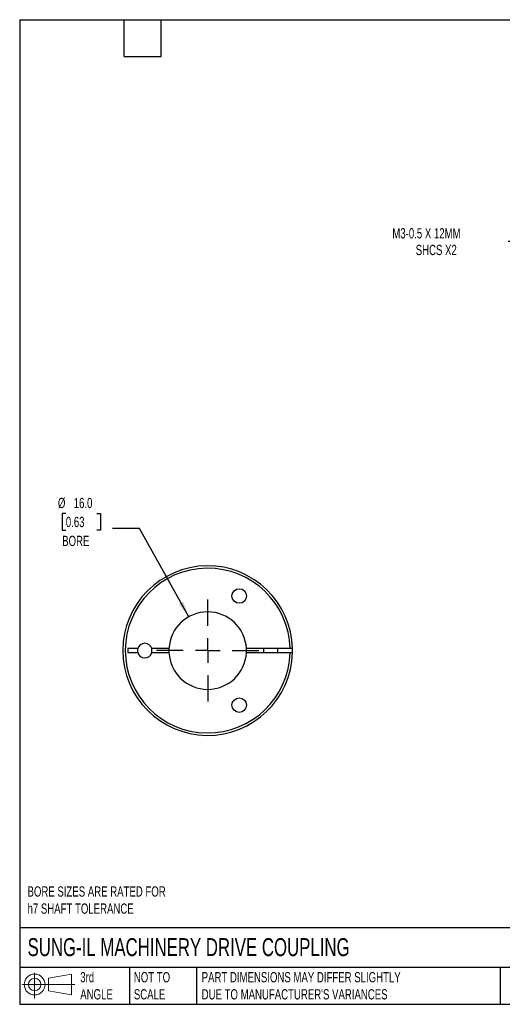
# Model space of a CAD drawing. Header units: millimetres. Extents: x 6 to 273, y 6 to 210.
# Tile 1 of 3: x 6 to 106, y 6 to 210. Entities that reach past the tile are written whole.
import ezdxf

# ---------------------------------------------------------------- set-up
doc = ezdxf.new("R2010")
doc.units = ezdxf.units.MM
doc.linetypes.add('SLD-Center', pattern=[19.05, 15.24, -1.27, 1.27, -1.27])
doc.linetypes.add('SLD-Solid', pattern=[0])
doc.layers.add('CENTER', color=40, linetype='SLD-Center')
doc.layers.add('SLD-DEFPOINTS', color=7, linetype='Continuous')
doc.layers.add('DIMENSIONS', color=140, linetype='SLD-Solid', lineweight=25)
doc.layers.add('TEXT', color=140, linetype='SLD-Solid', lineweight=25)
doc.styles.add('SLDTEXTSTYLE0', font='TXT', dxfattribs={"width": 0.7})
doc.dimstyles.new('SLDDIMSTYLE2', dxfattribs={"dimtxt": 2.158008, "dimasz": 3.302, "dimexe": 0, "dimexo": 0.0625, "dimgap": 0.539502, "dimtad": 0, "dimtih": 1, "dimtoh": 1, "dimdec": 1, "dimrnd": 1e-09, "dimzin": 4, "dimdsep": 46, "dimtxsty": 'SLDTEXTSTYLE0', "dimsah": 1, "dimcen": 0, "dimadec": 0, "dimazin": 1, "dimtfac": 1, "dimtdec": 1, "dimtofl": 0, "dimtmove": 0, "dimatfit": 3, "dimfxl": 0, "dimfrac": 2, "dimtolj": 1, "dimtzin": 12, "dimarcsym": 0})
doc.dimstyles.new('SLDDIMSTYLE3', dxfattribs={"dimtxt": 2.158008, "dimasz": 3.302, "dimexe": 0, "dimexo": 0.0625, "dimgap": 0.539502, "dimtad": 0, "dimtih": 1, "dimtoh": 1, "dimdec": 1, "dimrnd": 1e-09, "dimzin": 12, "dimdsep": 46, "dimtxsty": 'SLDTEXTSTYLE0', "dimsah": 1, "dimcen": 0, "dimadec": 0, "dimazin": 3, "dimtfac": 1, "dimtdec": 1, "dimtofl": 0, "dimtmove": 0, "dimatfit": 3, "dimfxl": 0, "dimfrac": 2, "dimtolj": 1, "dimtzin": 12, "dimarcsym": 0})

# ---------------------------------------------------------------- blocks, each defined once
blk = doc.blocks.new('Block11')
at = {"color": 7, "linetype": 'SLD-Solid', "lineweight": 18}
for p, q in [((2.59, 5.31), (2.59, 0)), ((5.48, 4.17), (10.18, 5.03)), ((5.48, 1.6), (5.48, 4.17)), ((10.18, 5.03), (10.18, 0.73)), ((0, 2.88), (10.87, 2.88)), ((5.48, 1.6), (10.18, 0.73))]:
    blk.add_line(p, q, dxfattribs=at)
for radius in [2.15, 1.29]:
    blk.add_circle((2.59, 2.88), radius, dxfattribs=at)
blk = doc.blocks.new('Block12')
at = {"layer": 'SLD-DEFPOINTS'}
blk.add_blockref('Block11', (0, 0), dxfattribs=at)
blk = doc.blocks.new('_D_3')
at = {"layer": 'DIMENSIONS'}
for p, q in [((112.73, 163.79), (107.17, 163.79)), ((124.06, 152.46), (112.73, 163.79))]:
    blk.add_line(p, q, dxfattribs=at)
blk.add_solid([(124.06, 152.46), (122.08, 155.16), (121.36, 154.44)], dxfattribs=at)
at = {"layer": 'DIMENSIONS', "attachment_point": 1, "style": 'SLDTEXTSTYLE0'}
for s, insert, char_height in [('M3-0.5 X 12MM', (83.25, 166.52), 2.1167), ('SHCS X2', (88.08, 163.09), 2.117)]:
    blk.add_mtext(s, dxfattribs=dict(at, insert=insert, char_height=char_height))
blk = doc.blocks.new('_D_8')
at = {"layer": 'DIMENSIONS'}
for p, q in [((15.87, 107.66), (15.14, 107.66)), ((15.14, 107.66), (15.14, 104.23)), ((22.28, 107.66), (23, 107.66)), ((23, 107.66), (23, 104.23)), ((15.14, 104.23), (15.87, 104.23)), ((23, 104.23), (22.28, 104.23)), ((31.05, 104.52), (25.5, 104.52)), ((41.24, 86.33), (31.05, 104.52))]:
    blk.add_line(p, q, dxfattribs=at)
blk.add_solid([(41.24, 86.33), (40.07, 89.46), (39.19, 88.96)], dxfattribs=at)
at = {"layer": 'DIMENSIONS', "char_height": 2.117, "attachment_point": 1, "style": 'SLDTEXTSTYLE0'}
for s, insert in [('%%c', (14.24, 110.87)), ('16.0', (17.5, 110.87)), ('0.63', (15.87, 106.95)), ('BORE', (15.12, 103.04))]:
    blk.add_mtext(s, dxfattribs=dict(at, insert=insert))
blk = doc.blocks.new('SW_CENTERMARKSYMBOL_3')
at = {"layer": 'CENTER', "color": 0}
for p, q in [((0, 5.08), (0, 10.54)), ((0, 0), (0, 2.54)), ((-5.08, 0), (-10.54, 0)), ((0, 0), (-2.54, 0)), ((0, 0), (0, -2.54)), ((0, 0), (2.54, 0)), ((5.08, 0), (10.54, 0)), ((0, -5.08), (0, -10.54))]:
    blk.add_line(p, q, dxfattribs=at)

msp = doc.modelspace()

# ---------------------------------------------------------------- linework, layer by layer
for p, q in [((30.71, 79.75), (28.65, 79.75)), ((28.65, 79.75), (28.65, 78.95)), ((37.16, 79.75), (33.6, 79.75)), ((62.15, 79.75), (53.14, 79.75)), ((56.65, 79.75), (56.65, 78.95)), ((59.65, 78.95), (59.65, 79.75)), ((28.65, 78.95), (30.71, 78.95)), ((33.6, 78.95), (37.16, 78.95)), ((53.14, 78.95), (62.15, 78.95))]:
    msp.add_line(p, q)
at = {"flags": 128}
msp.add_lwpolyline([(62.65, 78.95), (62.65, 79.35), (62.65, 79.75)], dxfattribs=at)
for centre in [(51.65, 90.61), (51.65, 68.09)]:
    msp.add_circle(centre, 1.5)
for centre, radius, start, end in [((45.15, 79.35), 17.5, 1.3097, 358.6903), ((45.15, 79.35), 17, 1.3483, 358.6517), ((45.15, 79.35), 8, 2.866, 177.134), ((32.15, 79.35), 1.5, 164.534, 195.466), ((32.15, 79.35), 1.5, 15.466, 164.534), ((32.15, 79.35), 1.5, 344.534, 15.466), ((45.15, 79.35), 8, 177.134, 182.866), ((45.15, 79.35), 8, 357.134, 2.866), ((32.15, 79.35), 1.5, 195.466, 344.534), ((45.15, 79.35), 8, 182.866, 357.134)]:
    msp.add_arc(centre, radius, start, end)
for points in [[(62.65, 79.75), (62.65, 79.75), (62.6, 79.75), (62.41, 79.75), (62.28, 79.75), (62.15, 79.75)], [(62.15, 78.95), (62.28, 78.95), (62.41, 78.95), (62.59, 78.95), (62.65, 78.95), (62.65, 78.95)]]:
    msp.add_open_spline(points, degree=3, knots=[0, 0, 0, 0, 0.5, 0.5, 1, 1, 1, 1])
at = {"layer": 'TEXT'}
for p, q in [((6.35, 209.55), (273.05, 209.55)), ((6.35, 209.55), (6.35, 6.35)), ((27.94, 201.93), (27.94, 209.55)), ((35.56, 201.93), (35.56, 209.55)), ((27.94, 201.93), (35.56, 201.93)), ((273.05, 22.13), (6.35, 22.13)), ((273.05, 13.97), (6.35, 13.97)), ((29.04, 13.97), (29.04, 6.35)), ((42.84, 13.97), (42.84, 6.35)), ((105.48, 13.97), (105.48, 6.35)), ((6.35, 6.35), (273.05, 6.35))]:
    msp.add_line(p, q, dxfattribs=at)

# ---------------------------------------------------------------- block references
at = {"layer": 'CENTER'}
msp.add_blockref('SW_CENTERMARKSYMBOL_3', (45.15, 79.35), dxfattribs=at)
at = {"layer": 'SLD-DEFPOINTS'}
msp.add_blockref('Block12', (6.84, 7.55), dxfattribs=at)

# ---------------------------------------------------------------- texts
at = {"layer": 'TEXT', "attachment_point": 1, "style": 'SLDTEXTSTYLE0'}
for s, insert, char_height in [('BORE SIZES ARE RATED FOR^Jh7 SHAFT TOLERANCE', (7.97, 30.69), 2.1167), ('SUNG-IL MACHINERY DRIVE COUPLING', (7.97, 20), 3.7042), ('3rd^JANGLE', (18.85, 13), 2.117), ('NOT TO^JSCALE', (29.91, 13), 2.1167), ("PART DIMENSIONS MAY DIFFER SLIGHTLY ^JDUE TO MANUFACTURER'S VARIANCES", (43.91, 13), 2.1167)]:
    msp.add_mtext(s, dxfattribs=dict(at, insert=insert, char_height=char_height))

# ---------------------------------------------------------------- dimensions: what is measured, and where the dimension line sits
at = {"layer": 'DIMENSIONS'}
dim = msp.add_diameter_dim_2p(p1=(128.23, 148.29), p2=(124.06, 152.46), text='M3-0.5 X 12MM\\PSHCS X2', dimstyle='SLDDIMSTYLE3', override={"dimpost": '<>'}, dxfattribs=at)
dim.commit()
dim.dimension.update_dxf_attribs({"geometry": '_D_3', "text_midpoint": (94.42, 163.79), "dimtype": 163})
dim = msp.add_diameter_dim_2p(p1=(49.06, 72.37), p2=(41.24, 86.33), text='<>\\PBORE', dimstyle='SLDDIMSTYLE2', dxfattribs=at)
dim.commit()
dim.dimension.update_dxf_attribs({"geometry": '_D_8', "text_midpoint": (19.07, 105.64), "dimtype": 163})

doc.saveas('drawing.dxf')
